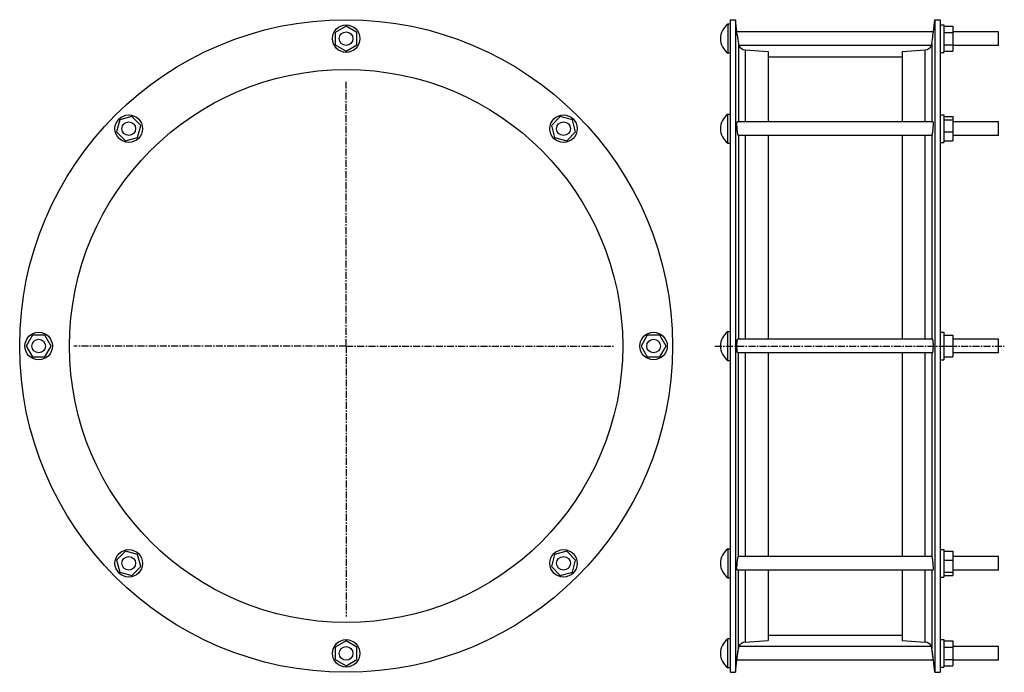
# Model space of a CAD drawing. Header units: millimetres. Extents: x -565 to 296, y -170 to 401.
import ezdxf

# ---------------------------------------------------------------- set-up
doc = ezdxf.new("R2010")
doc.units = ezdxf.units.MM
doc.header["$LTSCALE"] = 16.335
doc.linetypes.add('CENTER', pattern=[0.6, 0.375, -0.075, 0.075, -0.075])
doc.layers.get('0').update_dxf_attribs({"linetype": 'CONTINUOUS'})
doc.layers.add('AXES', color=7, linetype='CONTINUOUS')
doc.layers.add('SURFS', color=7, linetype='CONTINUOUS')

msp = doc.modelspace()

# ---------------------------------------------------------------- linework, layer by layer
at = {"color": 7, "linetype": 'Continuous'}
for p, q in [((56.26, 401.45), (56.26, -169.75)), ((61.02, 401.45), (61.02, -169.75)), ((235.5, 401.45), (235.5, -169.75)), ((240.26, 401.45), (240.26, -169.75)), ((89.6, 373.73), (89.6, 312.07)), ((206.92, 373.73), (206.92, 312.07)), ((89.6, 300.07), (89.6, 121.85)), ((206.92, 300.07), (206.92, 121.85)), ((89.6, 109.85), (89.6, -68.36)), ((206.92, 109.85), (206.92, -68.36)), ((89.6, -80.36), (89.6, -142.03)), ((206.92, -80.36), (206.92, -142.03))]:
    msp.add_line(p, q, dxfattribs=at)
at = {"color": 9, "linetype": 'Continuous'}
for p, q in [((63.56, 380.53), (63.56, 312.07)), ((232.96, 380.53), (232.96, 312.07)), ((69.48, 374.99), (69.48, 312.07)), ((227.04, 312.07), (227.04, 374.99)), ((63.56, 300.07), (63.56, 121.85)), ((69.48, 300.07), (69.48, 121.85)), ((227.04, 121.85), (227.04, 300.07)), ((232.96, 300.07), (232.96, 121.85)), ((63.56, -68.36), (63.56, 109.85)), ((69.48, 109.85), (69.48, -68.36)), ((227.04, -68.36), (227.04, 109.85)), ((232.96, 109.85), (232.96, -68.36)), ((63.56, -148.82), (63.56, -80.36)), ((69.48, -80.36), (69.48, -143.28)), ((227.04, -143.28), (227.04, -80.36)), ((232.96, -80.36), (232.96, -148.82))]:
    msp.add_line(p, q, dxfattribs=at)
at = {"color": 7, "linetype": 'Continuous'}
for radius in [285.6, 242]:
    msp.add_circle((-279.62, 115.85), radius, dxfattribs=at)
at = {"layer": 'AXES', "color": 7, "linetype": 'CENTER'}
for p, q in [((-279.62, 115.85), (-279.62, 347.01)), ((-279.62, 115.85), (-517.98, 115.85)), ((-279.62, 115.85), (-279.62, -120.86)), ((-279.62, 115.85), (-44.72, 115.85)), ((42.93, 115.85), (296.26, 115.85))]:
    msp.add_line(p, q, dxfattribs=at)
at = {"layer": 'SURFS', "color": 7, "linetype": 'Continuous'}
for p, q in [((54.26, 397.6), (54.26, 372.1)), ((56.26, 397.6), (54.26, 397.6)), ((56.26, 401.45), (61.02, 401.45)), ((62.31, 390.85), (61.02, 401.45)), ((234.21, 390.85), (235.5, 401.45)), ((235.5, 401.45), (240.26, 401.45)), ((240.26, 396.85), (243.26, 396.85)), ((243.26, 396.85), (243.26, 372.85)), ((-279.62, 395.82), (-289.12, 390.34)), ((-289.12, 390.34), (-289.12, 379.37)), ((-270.12, 390.34), (-279.62, 395.82)), ((-270.12, 379.37), (-270.12, 390.34)), ((62.67, 387.85), (62.31, 390.85)), ((234.21, 390.85), (62.31, 390.85)), ((233.85, 387.85), (234.21, 390.85)), ((234.01, 389.2), (234.08, 389.74)), ((243.26, 395.82), (251.26, 395.82)), ((243.26, 390.34), (251.26, 390.34)), ((251.26, 395.82), (251.26, 373.89)), ((291.26, 390.85), (251.26, 390.85)), ((291.26, 378.85), (291.26, 390.85)), ((-289.12, 379.37), (-279.62, 373.89)), ((-279.62, 373.89), (-270.12, 379.37)), ((243.26, 379.37), (251.26, 379.37)), ((56.26, 372.1), (54.26, 372.1)), ((232.5, 378.85), (64.02, 378.85)), ((69.48, 374.99), (89.6, 373.73)), ((206.92, 373.73), (227.04, 374.99)), ((240.26, 372.85), (243.26, 372.85)), ((243.26, 373.89), (251.26, 373.89)), ((291.26, 378.85), (251.26, 378.85)), ((89.6, 368.95), (206.92, 368.95)), ((54.26, 293.32), (54.26, 318.82)), ((54.26, 318.82), (56.26, 318.82)), ((-477.59, 313.82), (-480.43, 303.23)), ((-467, 316.66), (-477.59, 313.82)), ((-459.24, 308.91), (-467, 316.66)), ((-92.25, 316.66), (-100.01, 308.91)), ((-81.66, 313.82), (-92.25, 316.66)), ((-78.82, 303.23), (-81.66, 313.82)), ((234, 312.07), (62.52, 312.07)), ((240.26, 318.07), (243.26, 318.07)), ((243.26, 318.07), (243.26, 294.07)), ((243.26, 316.66), (251.26, 316.66)), ((243.26, 313.82), (251.26, 313.82)), ((251.26, 316.66), (251.26, 295.47)), ((291.26, 312.07), (251.26, 312.07)), ((291.26, 300.07), (291.26, 312.07)), ((-480.43, 303.23), (-472.68, 295.47)), ((-462.08, 298.31), (-459.24, 308.91)), ((-100.01, 308.91), (-97.17, 298.31)), ((-86.57, 295.47), (-78.82, 303.23)), ((243.26, 303.23), (251.26, 303.23)), ((-472.68, 295.47), (-462.08, 298.31)), ((-97.17, 298.31), (-86.57, 295.47)), ((54.26, 293.32), (56.26, 293.32)), ((232.97, 300.07), (63.55, 300.07)), ((240.26, 294.07), (243.26, 294.07)), ((243.26, 295.47), (251.26, 295.47)), ((291.26, 300.07), (251.26, 300.07)), ((-554.11, 125.35), (-559.59, 115.85)), ((-543.14, 125.35), (-554.11, 125.35)), ((-537.66, 115.85), (-543.14, 125.35)), ((-16.11, 125.35), (-21.59, 115.85)), ((-5.14, 125.35), (-16.11, 125.35)), ((0.34, 115.85), (-5.14, 125.35)), ((54.26, 103.1), (54.26, 128.6)), ((54.26, 128.6), (56.26, 128.6)), ((233.49, 121.85), (63.03, 121.85)), ((240.26, 127.85), (243.26, 127.85)), ((243.26, 127.85), (243.26, 103.85)), ((243.26, 125.35), (251.26, 125.35)), ((251.26, 125.35), (251.26, 106.35)), ((291.26, 121.85), (251.26, 121.85)), ((291.26, 109.85), (291.26, 121.85)), ((-559.59, 115.85), (-554.11, 106.35)), ((-543.14, 106.35), (-537.66, 115.85)), ((-21.59, 115.85), (-16.11, 106.35)), ((-5.14, 106.35), (0.34, 115.85)), ((243.26, 115.85), (251.26, 115.85)), ((-554.11, 106.35), (-543.14, 106.35)), ((-16.11, 106.35), (-5.14, 106.35)), ((233.49, 109.85), (63.03, 109.85)), ((240.26, 103.85), (243.26, 103.85)), ((243.26, 106.35), (251.26, 106.35)), ((291.26, 109.85), (251.26, 109.85)), ((54.26, 103.1), (56.26, 103.1)), ((-472.68, -63.76), (-480.43, -71.52)), ((-462.08, -66.6), (-472.68, -63.76)), ((-459.24, -77.2), (-462.08, -66.6)), ((-97.17, -66.6), (-100.01, -77.2)), ((-86.57, -63.76), (-97.17, -66.6)), ((-78.82, -71.52), (-86.57, -63.76)), ((54.26, -61.61), (56.26, -61.61)), ((54.26, -61.61), (54.26, -87.11)), ((232.97, -68.36), (63.55, -68.36)), ((240.26, -62.36), (243.26, -62.36)), ((243.26, -62.36), (243.26, -86.36)), ((243.26, -63.76), (251.26, -63.76)), ((251.26, -63.76), (251.26, -84.95)), ((291.26, -68.36), (251.26, -68.36)), ((291.26, -80.36), (291.26, -68.36)), ((-480.43, -71.52), (-477.59, -82.11)), ((-467, -84.95), (-459.24, -77.2)), ((-100.01, -77.2), (-92.25, -84.95)), ((-81.66, -82.11), (-78.82, -71.52)), ((243.26, -71.52), (251.26, -71.52)), ((-477.59, -82.11), (-467, -84.95)), ((-92.25, -84.95), (-81.66, -82.11)), ((234, -80.36), (62.52, -80.36)), ((243.26, -82.11), (251.26, -82.11)), ((243.26, -84.95), (251.26, -84.95)), ((291.26, -80.36), (251.26, -80.36)), ((54.26, -87.11), (56.26, -87.11)), ((240.26, -86.36), (243.26, -86.36)), ((89.6, -137.25), (206.92, -137.25)), ((-279.62, -142.18), (-289.12, -147.66)), ((-270.12, -147.66), (-279.62, -142.18)), ((56.26, -140.4), (54.26, -140.4)), ((54.26, -165.9), (54.26, -140.4)), ((69.48, -143.28), (89.6, -142.03)), ((206.92, -142.03), (227.04, -143.28)), ((240.26, -141.15), (243.26, -141.15)), ((243.26, -141.15), (243.26, -165.15)), ((243.26, -142.18), (251.26, -142.18)), ((251.26, -142.18), (251.26, -164.11)), ((-289.12, -147.66), (-289.12, -158.63)), ((-270.12, -158.63), (-270.12, -147.66)), ((62.31, -159.15), (63.4, -150.15)), ((62.79, -155.13), (63.3, -150.92)), ((63.3, -150.92), (63.56, -148.82)), ((232.5, -147.15), (64.02, -147.15)), ((233.99, -157.3), (232.96, -148.82)), ((234.21, -159.15), (233.12, -150.15)), ((243.26, -147.66), (251.26, -147.66)), ((291.26, -147.15), (251.26, -147.15)), ((291.26, -159.15), (291.26, -147.15)), ((-289.12, -158.63), (-279.62, -164.11)), ((-279.62, -164.11), (-270.12, -158.63)), ((61.02, -169.75), (62.31, -159.15)), ((234.21, -159.15), (62.31, -159.15)), ((62.36, -158.72), (62.79, -155.13)), ((235.5, -169.75), (234.21, -159.12)), ((243.26, -158.63), (251.26, -158.63)), ((291.26, -159.15), (251.26, -159.15)), ((56.26, -165.9), (54.26, -165.9)), ((56.26, -169.75), (61.02, -169.75)), ((235.5, -169.75), (240.26, -169.75)), ((240.26, -165.15), (243.26, -165.15)), ((243.26, -164.11), (251.26, -164.11))]:
    msp.add_line(p, q, dxfattribs=at)
for centre, radius in [((-279.62, 384.85), 12), ((-279.62, 384.85), 6), ((-469.84, 306.07), 12), ((-469.84, 306.07), 6), ((-89.41, 306.07), 12), ((-89.41, 306.07), 6), ((-548.62, 115.85), 12), ((-548.62, 115.85), 6), ((-10.62, 115.85), 12), ((-10.62, 115.85), 6), ((-469.84, -74.36), 12), ((-469.84, -74.36), 6), ((-89.41, -74.36), 12), ((-89.41, -74.36), 6), ((-279.62, -153.15), 12), ((-279.62, -153.15), 6)]:
    msp.add_circle(centre, radius, dxfattribs=at)
for centre, radius, start, end in [((63.93, 384.85), 16, 127.16729, 232.83271), ((2274.91, 653.89), 2228.18, 186.85713, 187.04679), ((-1978.39, 653.89), 2228.18, 352.95321, 353.14287), ((69.87, 381.33), 6.36, 202.94378, 266.44052), ((226.65, 381.33), 6.36, 273.55948, 337.05622), ((63.93, 306.07), 16, 127.16729, 232.83271), ((63.93, 115.85), 16, 127.16729, 232.83271), ((63.93, -74.36), 16, 127.16729, 232.83271), ((63.93, -153.15), 16, 127.16729, 232.83271), ((69.87, -149.62), 6.36, 93.55948, 157.05622), ((226.65, -149.62), 6.36, 22.94378, 86.44052)]:
    msp.add_arc(centre, radius, start, end, dxfattribs=at)
for points, knots in [([(63.56, 380.53), (63.58, 380.41), (63.61, 380.17), (63.69, 379.83), (63.75, 379.58), (63.81, 379.41), (63.85, 379.3), (63.88, 379.19), (63.92, 379.11), (63.94, 379.03), (63.97, 378.97), (63.99, 378.93), (64, 378.9), (64.01, 378.88), (64.01, 378.87), (64.01, 378.86), (64.02, 378.86), (64.02, 378.85), (64.02, 378.85)], [0, 0, 0, 0, 0.219497, 0.415675, 0.586815, 0.662458, 0.731147, 0.792614, 0.846598, 0.892831, 0.931058, 0.961064, 0.972917, 0.98264, 0.99022, 0.995646, 0.99891, 1, 1, 1, 1]), ([(232.5, 378.85), (232.5, 378.85), (232.5, 378.86), (232.51, 378.86), (232.51, 378.87), (232.51, 378.88), (232.52, 378.9), (232.53, 378.93), (232.55, 378.97), (232.58, 379.03), (232.6, 379.11), (232.64, 379.19), (232.67, 379.3), (232.71, 379.41), (232.77, 379.58), (232.83, 379.83), (232.91, 380.17), (232.94, 380.41), (232.96, 380.53)], [0, 0, 0, 0, 0.00109, 0.004354, 0.00978, 0.01736, 0.027083, 0.038936, 0.068942, 0.107169, 0.153402, 0.207386, 0.268853, 0.337542, 0.413185, 0.584325, 0.780503, 1, 1, 1, 1]), ([(62.67, 304.51), (62.62, 304.96), (62.53, 305.87), (62.43, 307.21), (62.35, 308.49), (62.32, 309.5), (62.31, 310.22), (62.31, 310.68), (62.32, 311.09), (62.34, 311.43), (62.37, 311.69), (62.4, 311.87), (62.44, 311.97), (62.46, 312.02), (62.49, 312.06), (62.51, 312.07), (62.52, 312.07)], [0, 0, 0, 0, 0.178534, 0.358414, 0.530307, 0.685189, 0.753659, 0.814923, 0.868193, 0.912807, 0.948258, 0.974242, 0.983695, 0.990887, 0.996079, 1, 1, 1, 1]), ([(233.85, 304.51), (233.9, 304.96), (233.99, 305.87), (234.09, 307.21), (234.17, 308.49), (234.2, 309.5), (234.21, 310.22), (234.21, 310.68), (234.2, 311.09), (234.18, 311.43), (234.15, 311.69), (234.12, 311.87), (234.08, 311.97), (234.06, 312.02), (234.03, 312.06), (234.01, 312.07), (234, 312.07)], [0, 0, 0, 0, 0.178534, 0.358414, 0.530307, 0.685189, 0.753659, 0.814923, 0.868193, 0.912807, 0.948258, 0.974242, 0.983695, 0.990887, 0.996079, 1, 1, 1, 1]), ([(63.55, 300.07), (63.54, 300.07), (63.51, 300.08), (63.48, 300.11), (63.45, 300.17), (63.4, 300.26), (63.35, 300.4), (63.3, 300.57), (63.24, 300.79), (63.18, 301.04), (63.1, 301.43), (63, 302), (62.88, 302.76), (62.77, 303.61), (62.7, 304.21), (62.67, 304.51)], [0, 0, 0, 0, 0.01071, 0.018236, 0.027568, 0.052045, 0.084527, 0.124994, 0.173279, 0.229112, 0.292162, 0.438286, 0.607959, 0.796819, 1, 1, 1, 1]), ([(232.97, 300.07), (232.98, 300.07), (233.01, 300.08), (233.04, 300.11), (233.07, 300.17), (233.12, 300.26), (233.17, 300.4), (233.22, 300.57), (233.28, 300.79), (233.34, 301.04), (233.42, 301.43), (233.52, 302), (233.64, 302.76), (233.75, 303.61), (233.82, 304.21), (233.85, 304.51)], [0, 0, 0, 0, 0.01071, 0.018236, 0.027568, 0.052045, 0.084527, 0.124994, 0.173279, 0.229112, 0.292162, 0.438286, 0.607959, 0.796819, 1, 1, 1, 1]), ([(62.67, 110.66), (62.63, 110.84), (62.56, 111.25), (62.48, 111.93), (62.41, 112.71), (62.34, 113.9), (62.3, 115.48), (62.32, 117.08), (62.37, 118.32), (62.42, 119.17), (62.5, 119.93), (62.57, 120.5), (62.64, 120.89), (62.69, 121.14), (62.74, 121.35), (62.79, 121.53), (62.85, 121.67), (62.9, 121.76), (62.94, 121.81), (62.98, 121.84), (63.01, 121.85), (63.03, 121.85)], [0, 0, 0, 0, 0.049824, 0.110328, 0.18004, 0.257177, 0.425476, 0.597418, 0.678996, 0.754723, 0.822624, 0.88098, 0.906128, 0.928393, 0.947663, 0.963865, 0.976978, 0.987079, 0.991085, 0.994485, 1, 1, 1, 1]), ([(233.85, 110.66), (233.89, 110.84), (233.96, 111.25), (234.04, 111.93), (234.11, 112.71), (234.18, 113.9), (234.22, 115.48), (234.2, 117.08), (234.15, 118.32), (234.1, 119.17), (234.02, 119.93), (233.95, 120.5), (233.88, 120.89), (233.83, 121.14), (233.78, 121.35), (233.73, 121.53), (233.67, 121.67), (233.62, 121.76), (233.58, 121.81), (233.54, 121.84), (233.51, 121.85), (233.49, 121.85)], [0, 0, 0, 0, 0.049824, 0.110328, 0.18004, 0.257177, 0.425476, 0.597418, 0.678996, 0.754723, 0.822624, 0.88098, 0.906128, 0.928393, 0.947663, 0.963865, 0.976978, 0.987079, 0.991085, 0.994485, 1, 1, 1, 1]), ([(63.03, 109.85), (63.01, 109.85), (62.98, 109.87), (62.93, 109.91), (62.88, 109.97), (62.84, 110.07), (62.79, 110.18), (62.73, 110.38), (62.69, 110.54), (62.67, 110.66)], [0, 0, 0, 0, 0.05391, 0.120568, 0.207154, 0.316788, 0.45074, 0.609418, 1, 1, 1, 1]), ([(233.49, 109.85), (233.51, 109.85), (233.54, 109.87), (233.59, 109.91), (233.64, 109.97), (233.68, 110.07), (233.73, 110.18), (233.79, 110.38), (233.83, 110.54), (233.85, 110.66)], [0, 0, 0, 0, 0.05391, 0.120568, 0.207154, 0.316788, 0.45074, 0.609418, 1, 1, 1, 1]), ([(62.52, -80.36), (62.51, -80.36), (62.49, -80.35), (62.47, -80.33), (62.45, -80.3), (62.43, -80.26), (62.42, -80.2), (62.39, -80.11), (62.37, -79.96), (62.35, -79.74), (62.33, -79.49), (62.32, -79.19), (62.31, -78.71), (62.31, -78.04), (62.34, -77.14), (62.39, -76.15), (62.48, -74.75), (62.61, -73.35), (62.76, -71.98), (62.88, -71.05), (63.01, -70.22), (63.14, -69.53), (63.25, -69.04), (63.33, -68.74), (63.38, -68.61), (63.4, -68.56)], [0, 0, 0, 0, 0.001941, 0.004289, 0.007342, 0.011237, 0.016037, 0.021766, 0.036045, 0.05406, 0.075712, 0.100851, 0.129288, 0.195136, 0.27114, 0.354822, 0.443449, 0.623985, 0.710128, 0.789861, 0.860701, 0.920465, 0.967337, 0.985506, 1, 1, 1, 1]), ([(63.4, -68.56), (63.41, -68.53), (63.43, -68.48), (63.47, -68.41), (63.51, -68.37), (63.54, -68.36), (63.55, -68.36)], [0, 0, 0, 0, 0.370704, 0.65451, 0.857559, 1, 1, 1, 1]), ([(233.12, -68.56), (233.11, -68.53), (233.09, -68.48), (233.05, -68.41), (233.01, -68.37), (232.98, -68.36), (232.97, -68.36)], [0, 0, 0, 0, 0.370704, 0.65451, 0.857559, 1, 1, 1, 1]), ([(234, -80.36), (234.01, -80.36), (234.03, -80.35), (234.05, -80.33), (234.07, -80.3), (234.09, -80.26), (234.1, -80.2), (234.13, -80.11), (234.15, -79.96), (234.17, -79.74), (234.19, -79.49), (234.2, -79.19), (234.21, -78.71), (234.21, -78.04), (234.18, -77.14), (234.13, -76.15), (234.04, -74.75), (233.91, -73.35), (233.76, -71.98), (233.64, -71.05), (233.51, -70.22), (233.38, -69.53), (233.27, -69.04), (233.19, -68.74), (233.14, -68.61), (233.12, -68.56)], [0, 0, 0, 0, 0.001941, 0.004289, 0.007342, 0.011237, 0.016037, 0.021766, 0.036045, 0.05406, 0.075712, 0.100851, 0.129288, 0.195136, 0.27114, 0.354822, 0.443449, 0.623985, 0.710128, 0.789861, 0.860701, 0.920465, 0.967337, 0.985506, 1, 1, 1, 1]), ([(64.02, -147.15), (64.02, -147.15), (64.02, -147.15), (64.02, -147.15), (64.01, -147.16), (64.01, -147.17), (64, -147.19), (63.99, -147.22), (63.97, -147.26), (63.94, -147.32), (63.92, -147.4), (63.88, -147.49), (63.85, -147.59), (63.81, -147.7), (63.75, -147.88), (63.69, -148.12), (63.61, -148.46), (63.58, -148.7), (63.56, -148.82)], [0, 0, 0, 0, 0.00109, 0.004353, 0.00978, 0.01736, 0.027083, 0.038937, 0.068944, 0.107172, 0.153405, 0.207389, 0.268856, 0.337544, 0.413186, 0.584325, 0.780502, 1, 1, 1, 1]), ([(232.96, -148.82), (232.94, -148.7), (232.91, -148.46), (232.83, -148.12), (232.77, -147.88), (232.71, -147.7), (232.67, -147.59), (232.64, -147.49), (232.6, -147.4), (232.58, -147.32), (232.55, -147.26), (232.53, -147.22), (232.52, -147.19), (232.51, -147.17), (232.51, -147.16), (232.5, -147.15), (232.5, -147.15), (232.5, -147.15), (232.5, -147.15)], [0, 0, 0, 0, 0.219498, 0.415675, 0.586814, 0.662456, 0.731144, 0.792611, 0.846595, 0.892828, 0.931056, 0.961063, 0.972917, 0.98264, 0.99022, 0.995647, 0.99891, 1, 1, 1, 1])]:
    msp.add_open_spline(points, degree=3, knots=knots, dxfattribs=at)

doc.saveas('drawing.dxf')
